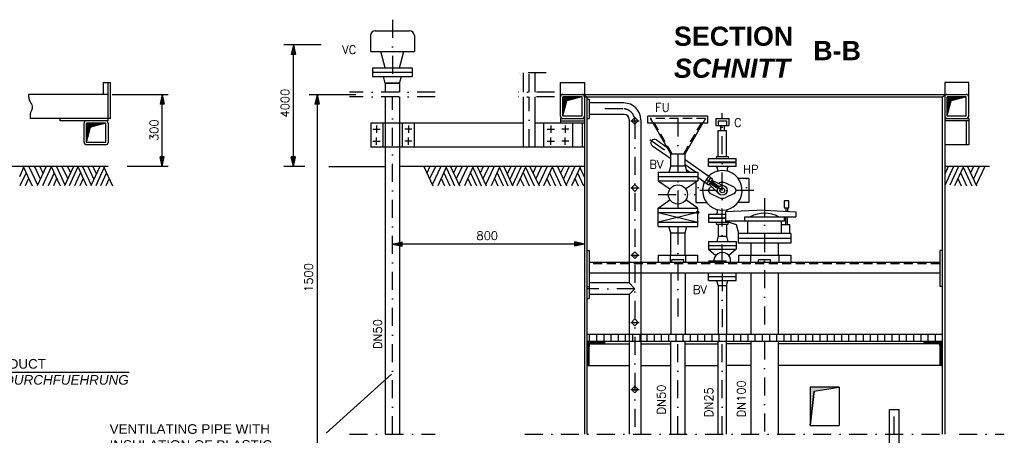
# Model space of a CAD drawing. Header units: inches. Extents: x -1548 to 30345, y -12744 to 2311.
# Tile 31 of 33: x 21761 to 25861, y -3943 to -2211. Entities that reach past the tile are written whole.
import ezdxf
from ezdxf.enums import TextEntityAlignment as Align

# ---------------------------------------------------------------- set-up
doc = ezdxf.new("R2010")
doc.units = ezdxf.units.IN
doc.header["$MEASUREMENT"] = 0
for name, pattern in [('DASHDOT', [1, 0.5, -0.25, 0, -0.25]), ('DOT', [0.25, 0, -0.25]), ('HIDDEN', [0.375, 0.25, -0.125])]:
    doc.linetypes.add(name, pattern=pattern)
doc.layers.get('0').update_dxf_attribs({"linetype": 'CONTINUOUS'})
for name, color, linetype in [('15', 7, 'CONTINUOUS'), ('17', 7, 'CONTINUOUS'), ('41', 7, 'CONTINUOUS'), ('6', 7, 'CONTINUOUS')]:
    doc.layers.add(name, color=color, linetype=linetype)
doc.styles.add('ROMANS', font='ROMANS', dxfattribs={"height": 0.2})

# ---------------------------------------------------------------- blocks, each defined once
blk = doc.blocks.new('SCH')
at = {"layer": '41', "color": 7, "linetype": 'Continuous'}
for p, q in [((0, -89), (0, -11)), ((72.5, -12), (0, -12)), ((65.1, -14), (0, -14)), ((57.6, -16), (0, -16)), ((50.1, -18), (0, -18)), ((42.7, -20), (0, -20)), ((35.2, -22), (0, -22)), ((27.7, -24), (0, -24)), ((20.3, -26), (0, -26)), ((16.6, -28), (0, -28)), ((16.1, -30), (0, -30)), ((15.5, -32), (0, -32)), ((15, -34), (0, -34)), ((14.5, -36), (0, -36)), ((13.9, -38), (0, -38)), ((13.4, -40), (0, -40)), ((0.1, -89.5), (16.9, -26.9)), ((79, -10), (1, -10)), ((79.5, -10.1), (16.9, -26.9)), ((12.9, -42), (0, -42)), ((12.3, -44), (0, -44)), ((11.8, -46), (0, -46)), ((11.3, -48), (0, -48)), ((10.7, -50), (0, -50)), ((10.2, -52), (0, -52)), ((9.7, -54), (0, -54)), ((9.1, -56), (0, -56)), ((8.6, -58), (0, -58)), ((8, -60), (0, -60)), ((7.5, -62), (0, -62)), ((7, -64), (0, -64)), ((6.4, -66), (0, -66)), ((5.9, -68), (0, -68)), ((5.4, -70), (0, -70)), ((4.8, -72), (0, -72)), ((4.3, -74), (0, -74)), ((3.8, -76), (0, -76)), ((3.2, -78), (0, -78)), ((2.7, -80), (0, -80)), ((2.2, -82), (0, -82)), ((1.6, -84), (0, -84)), ((1.1, -86), (0, -86))]:
    blk.add_line(p, q, dxfattribs=at)
for centre, start, end in [((1, -11), 90, 180), ((79, -11), 0, 90), ((1, -89), 180, 270)]:
    blk.add_arc(centre, 1, start, end, dxfattribs=at)

msp = doc.modelspace()

# ---------------------------------------------------------------- hatches: boundary and pattern name
at = {"linetype": 'Continuous'}
h = msp.add_hatch(color=256, dxfattribs=at)
h.paths.add_polyline_path([(22903.3, -2325.7), (22901.1, -2325.7), (22901.1, -2355.7), (22910, -2355.7)])
h.paths.add_polyline_path([(22901.1, -2325.7), (22898.9, -2325.7), (22892.2, -2355.7), (22901.1, -2355.7)])
h = msp.add_hatch(color=256, dxfattribs=at)
h.paths.add_polyline_path([(22356.5, -2532.5), (22354.3, -2532.5), (22354.3, -2562.5), (22363.2, -2562.5)])
h.paths.add_polyline_path([(22354.3, -2532.5), (22352, -2532.5), (22345.3, -2562.5), (22354.3, -2562.5)])
h = msp.add_hatch(color=256, dxfattribs=at)
h.paths.add_polyline_path([(23001.5, -2532.5), (22999.2, -2532.5), (22999.2, -2562.5), (23008.2, -2562.5)])
h.paths.add_polyline_path([(22999.2, -2532.5), (22997, -2532.5), (22990.3, -2562.5), (22999.2, -2562.5)])
for points in [[(22354.3, -2822.5), (22345.3, -2782.5), (22363.2, -2782.5)], [(22901.1, -2822.5), (22892.2, -2782.5), (22910, -2782.5)], [(23313, -3146), (23353.1, -3137.1), (23353.1, -3154.9)], [(24113, -3146), (24073, -3137.1), (24073, -3154.9)], [(25068.9, -3759.3), (25173, -3742.5), (25053, -3742.5), (25053, -3902.5)]]:
    msp.add_hatch(color=256, dxfattribs=at).paths.add_polyline_path(points)
h = msp.add_hatch(color=256, dxfattribs=at)
h.paths.add_polyline_path([(22356.5, -2812.5), (22354.3, -2812.5), (22354.3, -2782.5), (22363.2, -2782.5)])
h.paths.add_polyline_path([(22354.3, -2812.5), (22352, -2812.5), (22345.3, -2782.5), (22354.3, -2782.5)])
h = msp.add_hatch(color=256, dxfattribs=at)
h.paths.add_polyline_path([(22903.3, -2812.5), (22901.1, -2812.5), (22901.1, -2782.5), (22910, -2782.5)])
h.paths.add_polyline_path([(22901.1, -2812.5), (22898.9, -2812.5), (22892.2, -2782.5), (22901.1, -2782.5)])
h = msp.add_hatch(color=256, dxfattribs=at)
h.paths.add_polyline_path([(23323, -3148.2), (23323, -3146), (23353.1, -3146), (23353.1, -3154.9)])
h.paths.add_polyline_path([(23323, -3146), (23323, -3143.8), (23353.1, -3137.1), (23353.1, -3146)])

# ---------------------------------------------------------------- linework, layer by layer
for p, q in [((22901.1, -2315.7), (22892.2, -2355.7)), ((22901.1, -2315.7), (22910, -2355.7)), ((22910, -2355.7), (22892.2, -2355.7)), ((22354.3, -2522.5), (22345.3, -2562.5)), ((22354.3, -2522.5), (22363.2, -2562.5)), ((22999.2, -2522.5), (22990.3, -2562.5)), ((22999.2, -2522.5), (22999.2, -4207.6)), ((22999.2, -2522.5), (23008.2, -2562.5)), ((22363.2, -2562.5), (22345.3, -2562.5)), ((23008.2, -2562.5), (22990.3, -2562.5)), ((23222.9, -2642.5), (23222.9, -2742.5)), ((23858.9, -2642.5), (23222.9, -2642.5)), ((23272.9, -2642.5), (23272.9, -2742.5)), ((23353.2, -2642.5), (23353.2, -2742.5)), ((23403.2, -2642.5), (23403.2, -2742.5)), ((23858.9, -2742.5), (23222.9, -2742.5)), ((22363.2, -2782.5), (22345.3, -2782.5)), ((22354.3, -2822.5), (22345.3, -2782.5)), ((22354.3, -2822.5), (22363.2, -2782.5)), ((22910, -2782.5), (22892.2, -2782.5)), ((22901.1, -2822.5), (22892.2, -2782.5)), ((22901.1, -2822.5), (22910, -2782.5)), ((24419.5, -3054.5), (24419.5, -3014.5)), ((24584.5, -3054.5), (24584.5, -3014.5)), ((23313, -3146), (23353.1, -3137.1)), ((23313, -3146), (23353.1, -3154.9)), ((23353.1, -3154.9), (23353.1, -3137.1)), ((24073, -3154.9), (24073, -3137.1)), ((24113, -3146), (24073, -3137.1)), ((24113, -3146), (24073, -3154.9)), ((23037, -3933.9), (23309.3, -3688.1))]:
    msp.add_line(p, q, dxfattribs=at)
at = {"layer": '15', "linetype": 'Continuous'}
for p, q in [((23016.1, -2315.7), (22860.7, -2315.7)), ((22901.1, -2822.5), (22901.1, -2315.7)), ((22146.6, -2522.5), (22379, -2522.5)), ((22354.3, -2822.5), (22354.3, -2522.5)), ((22379, -2822.5), (22208.7, -2822.5))]:
    msp.add_line(p, q, dxfattribs=at)
at = {"layer": '15', "linetype": 'Continuous', "ltscale": 150}
for p, q in [((22965.8, -2522.5), (23160.9, -2522.5)), ((22948.4, -2822.5), (22860.7, -2822.5)), ((24113, -3146), (23313, -3146))]:
    msp.add_line(p, q, dxfattribs=at)
at = {"layer": '41', "linetype": 'DASHDOT', "ltscale": 150}
for p, q in [((23313, -2211.1), (23313, -2512.5)), ((23954.1, -2432.5), (23812.1, -2432.5)), ((23883.1, -2512.5), (23883.1, -2432.5)), ((23491.5, -2512.5), (23134.6, -2512.5)), ((23491.5, -2532.5), (23134.6, -2532.5)), ((23313, -3937.9), (23313, -2532.5)), ((23988.8, -2512.5), (23837, -2512.5)), ((23988.8, -2532.5), (23837, -2532.5)), ((23883, -2742.5), (23883, -2532.5)), ((24273, -2582.5), (24123, -2582.5)), ((24306.7, -2632.5), (24340.3, -2632.5)), ((24323, -2632.5), (24323, -3937.9)), ((24306.7, -2912.5), (24340.3, -2912.5)), ((24306.7, -3192.5), (24340.3, -3192.5)), ((24323, -3332.5), (24123, -3332.5)), ((24306.7, -3472.5), (24340.3, -3472.5)), ((24306.7, -3752.5), (24340.3, -3752.5)), ((23134.6, -3937.9), (23491.5, -3937.9))]:
    msp.add_line(p, q, dxfattribs=at)
at = {"layer": '41', "linetype": 'Continuous', "ltscale": 150}
for p, q in [((23221.5, -2277.3), (23221.5, -2343.3)), ((23241.5, -2257.3), (23384.5, -2257.3)), ((23404.5, -2277.3), (23404.5, -2343.3)), ((23221.5, -2343.3), (23404.5, -2343.3)), ((23283, -2411.3), (23264.8, -2343.3)), ((23343, -2411.3), (23361.3, -2343.3)), ((23230.5, -2411.3), (23395.5, -2411.3)), ((23230.5, -2411.3), (23230.5, -2447.3)), ((23395.5, -2411.3), (23395.5, -2447.3)), ((23230.5, -2429.3), (23395.5, -2429.3)), ((23230.5, -2447.3), (23395.5, -2447.3)), ((23282.9, -2475.3), (23275.4, -2447.3)), ((23343.2, -2475.3), (23350.7, -2447.3)), ((23859, -2512.5), (23859, -2432.5)), ((23907.2, -2512.5), (23907.2, -2432.5)), ((22109.1, -2472.5), (22139.1, -2472.5)), ((22109.1, -2472.5), (22109.1, -2522.5)), ((22129.1, -2632.5), (22129.1, -2472.5)), ((22139.1, -2622.5), (22139.1, -2472.5)), ((23343.2, -2475.3), (23282.9, -2475.3)), ((23282.9, -2475.3), (23343.2, -2475.3)), ((23282.9, -2475.3), (23282.9, -2512.5)), ((23343.2, -2475.3), (23343.2, -2512.5)), ((24013, -2612.5), (24013, -2472.5)), ((24013, -2472.5), (24113, -2472.5)), ((24113, -2472.5), (24113, -2522.5)), ((22129.1, -2522.5), (21797.9, -2522.5)), ((23282.9, -2532.5), (23282.9, -3937.9)), ((23343.2, -2532.5), (23343.2, -3937.9)), ((23858.9, -2742.5), (23858.9, -2532.5)), ((23907.2, -2742.5), (23907.2, -2532.5)), ((24103, -2611.5), (24103, -2533.5)), ((24123, -2532.5), (24108, -2523.8)), ((24118, -2532.5), (24112.5, -2529.3)), ((24113, -2532.5), (24113, -3937.9)), ((24123, -2532.5), (24123, -3937.9)), ((24123, -2542.5), (24133, -2542.5)), ((24133, -2542.5), (24133, -2622.5)), ((24277.2, -2558.3), (24133, -2558.3)), ((22139.1, -2622.5), (21804.4, -2622.5)), ((21929.1, -2632.5), (21929.1, -2622.5)), ((24013, -2622.5), (24113, -2622.5)), ((24013, -2622.5), (24013, -2642.5)), ((24102, -2612.5), (24024, -2612.5)), ((24123, -2622.5), (24133, -2622.5)), ((24278.9, -2606.6), (24133, -2606.6)), ((24323, -2618.3), (24308.9, -2632.5)), ((24337.2, -2632.5), (24323, -2618.3)), ((22129.1, -2632.5), (21929.1, -2632.5)), ((22029.1, -2722.5), (22029.1, -2642.5)), ((22119.1, -2721.5), (22119.1, -2643.5)), ((22129.1, -2642.5), (22129.1, -2722.5)), ((23246.5, -2652.5), (23246.5, -2682.5)), ((23379.5, -2652.5), (23379.5, -2682.5)), ((24113, -2642.5), (23907.2, -2642.5)), ((23943, -2642.5), (23943, -2742.5)), ((23973, -2652.5), (23973, -2682.5)), ((24013, -2632.5), (24113, -2632.5)), ((24033, -2652.5), (24033, -2682.5)), ((24063, -2642.5), (24063, -2742.5)), ((24103, -2642.5), (24103, -2742.5)), ((24298.9, -2626.6), (24298.9, -3308.3)), ((24308.9, -2632.5), (24323, -2646.6)), ((24323, -2646.6), (24337.2, -2632.5)), ((23231.5, -2667.5), (23261.5, -2667.5)), ((23246.5, -2732.5), (23246.5, -2702.5)), ((23394.5, -2667.5), (23364.5, -2667.5)), ((23379.5, -2732.5), (23379.5, -2702.5)), ((23958, -2667.5), (23988, -2667.5)), ((23973, -2732.5), (23973, -2702.5)), ((24048, -2667.5), (24018, -2667.5)), ((24033, -2732.5), (24033, -2702.5)), ((22119.1, -2732.5), (22039.1, -2732.5)), ((22118.1, -2722.5), (22040.1, -2722.5)), ((23231.5, -2717.5), (23261.5, -2717.5)), ((23394.5, -2717.5), (23364.5, -2717.5)), ((24113, -2742.5), (23858.9, -2742.5)), ((23958, -2717.5), (23988, -2717.5)), ((24048, -2717.5), (24018, -2717.5)), ((22129.1, -2822.5), (21424.4, -2822.5)), ((21777.5, -2827.5), (21759.7, -2865.5)), ((21775.2, -2822.5), (21812.5, -2903)), ((21799.2, -2822.5), (21835, -2899.3)), ((21822.2, -2822.5), (21846.5, -2874.8)), ((21870.7, -2822.5), (21833.2, -2903)), ((21845, -2822.5), (21857.7, -2850.3)), ((21892.7, -2824.8), (21856.5, -2903)), ((21891.7, -2822.5), (21929, -2903)), ((21914, -2822.5), (21949.5, -2899)), ((21937, -2822.5), (21961, -2874.8)), ((21985.5, -2822.5), (21947.7, -2903)), ((21960.5, -2822.5), (21972.7, -2849.5)), ((22003.7, -2825), (21967.5, -2903)), ((22002.5, -2822.5), (22039.7, -2903.3)), ((22022.5, -2822.5), (22058.5, -2900.5)), ((22044.5, -2822.5), (22069.5, -2877.3)), ((22095, -2822.5), (22057.7, -2903)), ((22065.7, -2822.5), (22080.2, -2854.3)), ((22112.7, -2827.5), (22095, -2865.5)), ((22110.5, -2822.5), (22147.7, -2903)), ((23048.7, -2822.5), (23282.1, -2822.5)), ((24113, -2822.5), (23343.2, -2822.5)), ((23443.5, -2822.7), (23481, -2903.2)), ((23469.3, -2822.7), (23456.5, -2850.4)), ((23492, -2822.7), (23467.8, -2874.9)), ((23515, -2822.7), (23479.3, -2899.4)), ((23539, -2822.7), (23501.8, -2903.2)), ((23536.8, -2827.7), (23554.5, -2865.7)), ((23554.5, -2822.7), (23592, -2903.2)), ((23580.3, -2822.7), (23567.5, -2850.4)), ((23603, -2822.7), (23578.8, -2874.9)), ((23626, -2822.7), (23590.3, -2899.4)), ((23650, -2822.7), (23612.8, -2903.2)), ((23647.8, -2827.7), (23665.5, -2865.7)), ((23665.5, -2822.7), (23703, -2903.2)), ((23691.3, -2822.7), (23678.5, -2850.4)), ((23714, -2822.7), (23689.8, -2874.9)), ((23737, -2822.7), (23701.3, -2899.4)), ((23761, -2822.7), (23723.8, -2903.2)), ((23758.8, -2827.7), (23776.5, -2865.7)), ((23776.5, -2822.7), (23813.8, -2903.2)), ((23805.8, -2822.7), (23791.3, -2854.4)), ((23827, -2822.7), (23802, -2877.4)), ((23849, -2822.7), (23813, -2900.7)), ((23869, -2822.7), (23831.8, -2903.4)), ((23867.8, -2825.2), (23904, -2903.2)), ((23886, -2822.7), (23923.8, -2903.2)), ((23911, -2822.7), (23898.8, -2849.7)), ((23934.5, -2822.7), (23910.5, -2874.9)), ((23957.5, -2822.7), (23922, -2899.2)), ((23979.8, -2822.7), (23942.5, -2903.2)), ((23978.8, -2824.9), (24015, -2903.2)), ((24000.8, -2822.7), (24038.3, -2903.2)), ((24026.5, -2822.7), (24013.8, -2850.4)), ((24049.3, -2822.7), (24025, -2874.9)), ((24072.3, -2822.7), (24036.5, -2899.4)), ((24096.3, -2822.7), (24059, -2903.2)), ((24094, -2827.7), (24111.8, -2865.7)), ((21787.5, -2849), (21762.2, -2903)), ((21904.2, -2849.8), (21879.7, -2903)), ((22014.5, -2848.3), (21989.2, -2903)), ((22095, -2865.5), (22077.7, -2903)), ((22122.7, -2849), (22097.5, -2903)), ((23526.8, -2849.2), (23552, -2903.2)), ((23554.5, -2865.7), (23571.8, -2903.2)), ((23637.8, -2849.2), (23663, -2903.2)), ((23665.5, -2865.7), (23682.8, -2903.2)), ((23748.8, -2849.2), (23774, -2903.2)), ((23776.5, -2865.7), (23793.8, -2903.2)), ((23857, -2848.4), (23882.3, -2903.2)), ((23967.3, -2849.9), (23991.8, -2903.2)), ((24084, -2849.2), (24109.3, -2903.2)), ((21798.2, -2872.3), (21784.2, -2903)), ((21914.7, -2873.3), (21901.2, -2903)), ((22025.7, -2872.5), (22011.7, -2903)), ((22133.5, -2872.3), (22119.5, -2903)), ((23516, -2872.4), (23530, -2903.2)), ((23627, -2872.4), (23641, -2903.2)), ((23738, -2872.4), (23752, -2903.2)), ((23845.8, -2872.7), (23859.8, -2903.2)), ((23956.8, -2873.4), (23970.3, -2903.2)), ((24073.3, -2872.4), (24087.3, -2903.2)), ((24323, -2898.3), (24308.9, -2912.5)), ((24337.2, -2912.5), (24323, -2898.3)), ((24308.9, -2912.5), (24323, -2926.6)), ((24323, -2926.6), (24337.2, -2912.5)), ((24123, -3172.5), (24133, -3172.5)), ((24133, -3172.5), (24133, -3322.5)), ((24323, -3178.3), (24308.9, -3192.5)), ((24308.9, -3192.5), (24323, -3206.6)), ((24337.2, -3192.5), (24323, -3178.3)), ((24323, -3206.6), (24337.2, -3192.5)), ((24298.9, -3308.3), (24133, -3308.3)), ((24298.9, -3308.3), (24323, -3332.5)), ((24123, -3322.5), (24133, -3322.5)), ((24133, -3322.5), (24133, -3372.5)), ((24298.9, -3356.6), (24133, -3356.6)), ((24323, -3332.5), (24298.9, -3356.6)), ((24298.9, -3356.6), (24298.9, -3937.9)), ((24123, -3372.5), (24133, -3372.5)), ((24323, -3458.3), (24308.9, -3472.5)), ((24308.9, -3472.5), (24323, -3486.6)), ((24337.2, -3472.5), (24323, -3458.3)), ((24323, -3486.6), (24337.2, -3472.5)), ((24133, -3522.5), (24133, -3552.5)), ((24163, -3522.5), (24163, -3552.5)), ((24193, -3522.5), (24193, -3552.5)), ((24223, -3522.5), (24223, -3552.5)), ((24253, -3522.5), (24253, -3552.5)), ((24283, -3522.5), (24283, -3552.5)), ((24313, -3522.5), (24313, -3552.5)), ((24343, -3522.5), (24343, -3552.5)), ((24126, -3555.5), (24198, -3555.5)), ((24126, -3555.5), (24126, -3652.5)), ((24142, -3558.5), (24197.6, -3558.5)), ((24142, -3561.5), (24298.9, -3561.5)), ((24198, -3556.5), (24198, -3552.5)), ((24129, -3571.5), (24129, -3652.1)), ((24132, -3647.5), (24132, -3571.5)), ((24127, -3652.5), (24123, -3652.5)), ((24123, -3652.5), (24298.9, -3652.5)), ((24323, -3738.3), (24308.9, -3752.5)), ((24308.9, -3752.5), (24323, -3766.6)), ((24337.2, -3752.5), (24323, -3738.3)), ((24323, -3766.6), (24337.2, -3752.5))]:
    msp.add_line(p, q, dxfattribs=at)
at = {"layer": '41', "color": 7, "linetype": 'Continuous', "ltscale": 150}
for p, q in [((25713, -2472.5), (25613, -2472.5)), ((25613, -2472.5), (25613, -2522.5)), ((25713, -2612.5), (25713, -2472.5)), ((24013, -2522.5), (25703, -2522.5)), ((24113, -2532.5), (25603, -2532.5)), ((25603, -2532.5), (25618, -2523.8)), ((25603, -2532.5), (25603, -3937.9)), ((25613, -2532.5), (25613, -3937.9)), ((25703, -2611.5), (25703, -2533.5)), ((24627, -2612.5), (24377, -2612.5)), ((24377, -2642.5), (24377, -2612.5)), ((24627, -2642.5), (24627, -2612.5)), ((24660.2, -2622.5), (24713.9, -2622.5)), ((24660.2, -2622.5), (24660.2, -2652.5)), ((24713.9, -2622.5), (24713.9, -2652.5)), ((25613, -2622.5), (25713, -2622.5)), ((25702, -2612.5), (25624, -2612.5)), ((25713, -2622.5), (25713, -2732.5)), ((24347.2, -2628.3), (24347.2, -3937.9)), ((24627, -2642.5), (24377, -2642.5)), ((24471.9, -2769.5), (24398.6, -2642.5)), ((24532.2, -2769.5), (24605.5, -2642.5)), ((24660.2, -2652.5), (24713.9, -2652.5)), ((24679.6, -2652.5), (24679.6, -2672.5)), ((24694.4, -2652.5), (24694.4, -2672.5)), ((25713, -2632.5), (25613, -2632.5)), ((25703, -2632.5), (25703, -2732.5)), ((24670.2, -2672.5), (24703.9, -2672.5)), ((24670.2, -2781.5), (24670.2, -2672.5)), ((24703.9, -2781.5), (24703.9, -2672.5)), ((24395.8, -2736.9), (24471.9, -2790.1)), ((24413, -2712.3), (24456.5, -2742.7)), ((25713, -2732.5), (25613, -2732.5)), ((24471.9, -2769.5), (24532.2, -2769.5)), ((24471.9, -2819.5), (24471.9, -2769.5)), ((24532.2, -2819.5), (24532.2, -2769.5)), ((24663.3, -2781.5), (24661, -2789.5)), ((24663.3, -2781.5), (24710.8, -2781.5)), ((24710.8, -2781.5), (24713, -2789.5)), ((24471.9, -2819.5), (24464.7, -2846.5)), ((24471.9, -2819.5), (24532.2, -2819.5)), ((24646.5, -2875.8), (24532.2, -2795.7)), ((24532.2, -2819.5), (24539.4, -2846.5)), ((24629.5, -2805.5), (24629.5, -2789.5)), ((24629.5, -2789.5), (24744.5, -2789.5)), ((24744.5, -2805.5), (24629.5, -2805.5)), ((24629.5, -2823.5), (24629.5, -2807.5)), ((24744.5, -2807.5), (24629.5, -2807.5)), ((24744.5, -2823.5), (24629.5, -2823.5)), ((24744.5, -2805.5), (24744.5, -2789.5)), ((24744.5, -2823.5), (24744.5, -2807.5)), ((25799.7, -2822.5), (25613, -2822.5)), ((25649.1, -2822.6), (25613, -2901.6)), ((25627.9, -2822.6), (25613.4, -2854.4)), ((25671.1, -2822.6), (25635.1, -2900.6)), ((25691.1, -2822.6), (25653.9, -2903.4)), ((25689.9, -2825.1), (25726.1, -2903.1)), ((25708.1, -2822.6), (25745.9, -2903.1)), ((25733.1, -2822.6), (25720.9, -2849.6)), ((25756.6, -2822.6), (25732.6, -2874.9)), ((24419.5, -2846.5), (24584.5, -2846.5)), ((24419.5, -2846.5), (24419.5, -2882.5)), ((24419.5, -2864.5), (24584.5, -2864.5)), ((24536.5, -2835.4), (24552.3, -2846.5)), ((24584.5, -2846.5), (24584.5, -2882.5)), ((24629.3, -2900.4), (24584.5, -2869)), ((24630.1, -2864.3), (24612.9, -2888.9)), ((24638.3, -2870), (24621.1, -2894.6)), ((24666.8, -2836.1), (24665, -2843)), ((24707.3, -2836.1), (24709.1, -2843)), ((25679.1, -2848.4), (25704.4, -2903.1)), ((24419.5, -2882.5), (24584.5, -2882.5)), ((24419.5, -2882.5), (24469.1, -2916.7)), ((24584.5, -2882.5), (24534.9, -2916.7)), ((24577, -2887.6), (24577, -2972.5)), ((24584.5, -2872.5), (24589.5, -2872.5)), ((24646.5, -2875.8), (24629.3, -2900.4)), ((24632.2, -2896.3), (24673, -2936.7)), ((24668.3, -2915.5), (24635, -2892.2)), ((24638.2, -2908.9), (24642.8, -2906.8)), ((24674, -2907.3), (24640.8, -2884)), ((24643.6, -2879.9), (24695.6, -2904.4)), ((24671.8, -2893.2), (24673.1, -2892.6)), ((24735.9, -2908.9), (24701, -2892.6)), ((24797, -2872.5), (24752.7, -2872.5)), ((24797, -2872.5), (24797, -2972.5)), ((25667.9, -2872.6), (25681.9, -2903.1)), ((24638.2, -2936.1), (24673.1, -2952.4)), ((24735.9, -2936.1), (24701, -2952.4)), ((24419.5, -2996.5), (24469.1, -2962.2)), ((24584.5, -2996.5), (24534.9, -2962.2)), ((24577, -2972.5), (24621.4, -2972.5)), ((24797, -2972.5), (24752.7, -2972.5)), ((24419.5, -2996.5), (24584.5, -2996.5)), ((24419.5, -3014.5), (24419.5, -2996.5)), ((24419.5, -3014.5), (24584.5, -3014.5)), ((24419.5, -3014.5), (24584.5, -3054.5)), ((24584.5, -3014.5), (24419.5, -3054.5)), ((24584.5, -3014.5), (24584.5, -2996.5)), ((24629.5, -3021.5), (24629.5, -3037.5)), ((24629.5, -3021.5), (24700.5, -3021.5)), ((24666.8, -3008.9), (24665, -3002)), ((24863, -3005.5), (24700.5, -3012.5)), ((24700.5, -3012.5), (24700.5, -3050.5)), ((24707.3, -3008.9), (24709.1, -3002)), ((24780.5, -3050.5), (24780.5, -3032.5)), ((24780.5, -3032.5), (24993, -3032.5)), ((24863, -3005.5), (24993, -3012.5)), ((24945.5, -3050.5), (24945.5, -3032.5)), ((24951, -2995.5), (24951, -3010.2)), ((24951, -3065.5), (24951, -3032.5)), ((24958, -2995.5), (24958, -3010.6)), ((24958, -3065.5), (24958, -3032.5)), ((24993, -3012.5), (24993, -3032.5)), ((24419.5, -3054.5), (24584.5, -3054.5)), ((24419.5, -3072.5), (24419.5, -3054.5)), ((24419.5, -3072.5), (24584.5, -3072.5)), ((24471.9, -3099.5), (24464.7, -3072.5)), ((24532.2, -3099.5), (24539.4, -3072.5)), ((24584.5, -3072.5), (24584.5, -3054.5)), ((24629.5, -3037.5), (24700.5, -3037.5)), ((24629.5, -3039.5), (24629.5, -3055.5)), ((24700.5, -3039.5), (24629.5, -3039.5)), ((24629.5, -3055.5), (24715.7, -3055.5)), ((24663.3, -3063.5), (24661, -3055.5)), ((24663.3, -3063.5), (24710.8, -3063.5)), ((24670.2, -3063.5), (24670.2, -3113.5)), ((24945.5, -3050.5), (24700.5, -3050.5)), ((24746.2, -3065.5), (24700.5, -3050.5)), ((24703.9, -3063.5), (24703.9, -3113.5)), ((24710.8, -3063.5), (24713, -3055.5)), ((24756.1, -3102.5), (24746.2, -3065.5)), ((24793, -3102.5), (24793, -3050.5)), ((24933, -3102.5), (24933, -3050.5)), ((24968, -3065.5), (24933, -3065.5)), ((24968, -3102.5), (24968, -3065.5)), ((24471.9, -3099.5), (24532.2, -3099.5)), ((24471.9, -3192.5), (24471.9, -3099.5)), ((24532.2, -3192.5), (24532.2, -3099.5)), ((24670.2, -3113.5), (24664.3, -3135.5)), ((24670.2, -3113.5), (24703.9, -3113.5)), ((24703.9, -3113.5), (24709.8, -3135.5)), ((24753, -3102.5), (24753, -3142.5)), ((24973, -3102.5), (24753, -3102.5)), ((24973, -3102.5), (24973, -3142.5)), ((24629.5, -3135.5), (24744.5, -3135.5)), ((24629.5, -3135.5), (24629.5, -3167.5)), ((24629.5, -3151.5), (24744.5, -3151.5)), ((24744.5, -3135.5), (24744.5, -3167.5)), ((24973, -3122.5), (24753, -3122.5)), ((24973, -3142.5), (24753, -3142.5)), ((24805.9, -3142.5), (24805.9, -3192.5)), ((24920.2, -3142.5), (24920.2, -3192.5)), ((24419.9, -3192.5), (24584.2, -3192.5)), ((24419.9, -3192.5), (24419.9, -3222.5)), ((24469.9, -3192.5), (24469.9, -3222.5)), ((24534.2, -3192.5), (24534.2, -3222.5)), ((24584.2, -3192.5), (24584.2, -3222.5)), ((24629.5, -3167.5), (24744.5, -3167.5)), ((24629.5, -3167.5), (24660.4, -3193.8)), ((24744.5, -3167.5), (24713.7, -3193.8)), ((24753.9, -3192.5), (24972.2, -3192.5)), ((24753.9, -3192.5), (24753.9, -3222.5)), ((24803.9, -3192.5), (24803.9, -3222.5)), ((24922.2, -3192.5), (24922.2, -3222.5)), ((24972.2, -3192.5), (24972.2, -3222.5)), ((25603, -3172.5), (25593, -3172.5)), ((25593, -3172.5), (25593, -3322.5)), ((25593, -3222.5), (24133, -3222.5)), ((24477, -3222.5), (24477, -3212.5)), ((24527, -3212.5), (24477, -3212.5)), ((24527, -3222.5), (24527, -3212.5)), ((24838, -3222.5), (24838, -3212.5)), ((24888, -3212.5), (24838, -3212.5)), ((24888, -3222.5), (24888, -3212.5)), ((25593, -3267.5), (24133, -3267.5)), ((24471.9, -3267.5), (24471.9, -3522.5)), ((24532.2, -3267.5), (24532.2, -3522.5)), ((24629.5, -3297.5), (24629.5, -3267.5)), ((24744.5, -3297.5), (24744.5, -3267.5)), ((24805.9, -3267.5), (24805.9, -3522.5)), ((24920.2, -3267.5), (24920.2, -3522.5)), ((24629.5, -3281.5), (24744.5, -3281.5)), ((24629.5, -3297.5), (24744.5, -3297.5)), ((24670.2, -3319.5), (24664.3, -3297.5)), ((24670.2, -3319.5), (24670.2, -3522.5)), ((24670.2, -3319.5), (24703.9, -3319.5)), ((24703.9, -3319.5), (24709.8, -3297.5)), ((24703.9, -3319.5), (24703.9, -3522.5)), ((25603, -3322.5), (25593, -3322.5)), ((25603, -3522.5), (24123, -3522.5)), ((24373, -3522.5), (24373, -3552.5)), ((24403, -3522.5), (24403, -3552.5)), ((24433, -3522.5), (24433, -3552.5)), ((24463, -3522.5), (24463, -3552.5)), ((24493, -3522.5), (24493, -3552.5)), ((24523, -3522.5), (24523, -3552.5)), ((24553, -3522.5), (24553, -3552.5)), ((24583, -3522.5), (24583, -3552.5)), ((24613, -3522.5), (24613, -3552.5)), ((24643, -3522.5), (24643, -3552.5)), ((24673, -3522.5), (24673, -3552.5)), ((24703, -3522.5), (24703, -3552.5)), ((24733, -3522.5), (24733, -3552.5)), ((24763, -3522.5), (24763, -3552.5)), ((24793, -3522.5), (24793, -3552.5)), ((24823, -3522.5), (24823, -3552.5)), ((24853, -3522.5), (24853, -3552.5)), ((24883, -3522.5), (24883, -3552.5)), ((24913, -3522.5), (24913, -3552.5)), ((24943, -3522.5), (24943, -3552.5)), ((24973, -3522.5), (24973, -3552.5)), ((25003, -3522.5), (25003, -3552.5)), ((25033, -3522.5), (25033, -3552.5)), ((25063, -3522.5), (25063, -3552.5)), ((25093, -3522.5), (25093, -3552.5)), ((25123, -3522.5), (25123, -3552.5)), ((25153, -3522.5), (25153, -3552.5)), ((25183, -3522.5), (25183, -3552.5)), ((25213, -3522.5), (25213, -3552.5)), ((25243, -3522.5), (25243, -3552.5)), ((25273, -3522.5), (25273, -3552.5)), ((25303, -3522.5), (25303, -3552.5)), ((25333, -3522.5), (25333, -3552.5)), ((25363, -3522.5), (25363, -3552.5)), ((25393, -3522.5), (25393, -3552.5)), ((25423, -3522.5), (25423, -3552.5)), ((25453, -3522.5), (25453, -3552.5)), ((25483, -3522.5), (25483, -3552.5)), ((25513, -3522.5), (25513, -3552.5)), ((25543, -3522.5), (25543, -3552.5)), ((25573, -3522.5), (25573, -3552.5)), ((25603, -3522.5), (25603, -3552.5)), ((25603, -3552.5), (24123, -3552.5)), ((24347.2, -3561.5), (24471.9, -3561.5)), ((24471.9, -3937.9), (24471.9, -3552.5)), ((24532.2, -3937.9), (24532.2, -3552.5)), ((24532.2, -3561.5), (24670.2, -3561.5)), ((24670.2, -3937.9), (24670.2, -3552.5)), ((24703.9, -3937.9), (24703.9, -3552.5)), ((24805.9, -3561.5), (24703.9, -3561.5)), ((24805.9, -3552.5), (24805.9, -3937.9)), ((24920.2, -3552.5), (24920.2, -3937.9)), ((25584, -3561.5), (24920.2, -3561.5)), ((25528, -3556.5), (25528, -3552.5)), ((25600, -3555.5), (25528, -3555.5)), ((25584, -3558.5), (25528.5, -3558.5)), ((25600, -3555.5), (25600, -3652.5)), ((25594, -3647.5), (25594, -3571.5)), ((25597, -3571.5), (25597, -3652.1)), ((24347.2, -3652.5), (24471.9, -3652.5)), ((24532.2, -3652.5), (24670.2, -3652.5)), ((24805.9, -3652.5), (24703.9, -3652.5)), ((25603, -3652.5), (24920.2, -3652.5)), ((25599, -3652.5), (25603, -3652.5)), ((25068.9, -3759.3), (25053, -3902.5)), ((25173, -3742.5), (25173, -3902.5)), ((25383, -3836), (25423, -3836)), ((25383, -3978.1), (25383, -3836)), ((25423, -3978.1), (25423, -3836)), ((25053, -3902.5), (25173, -3902.5))]:
    msp.add_line(p, q, dxfattribs=at)
at = {"layer": '41', "color": 7, "linetype": 'HIDDEN', "ltscale": 150}
for p, q in [((24617, -2622.5), (24387, -2622.5)), ((24387, -2622.5), (24398.6, -2642.5)), ((24617, -2622.5), (24605.5, -2642.5)), ((24477.7, -2769.5), (24404.4, -2642.5)), ((24526.4, -2769.5), (24599.7, -2642.5)), ((24670.2, -2632.5), (24670.2, -2652.5)), ((24670.2, -2632.5), (24703.9, -2632.5)), ((24703.9, -2632.5), (24703.9, -2652.5)), ((25593, -3228.5), (24133, -3228.5))]:
    msp.add_line(p, q, dxfattribs=at)
at = {"layer": '41', "color": 7, "linetype": 'DASHDOT', "ltscale": 150}
for p, q in [((24502, -2622.5), (24502, -3522.5)), ((24687, -3222.5), (24687, -2600.9)), ((24385.1, -2711.1), (24471.9, -2771.8)), ((24532.2, -2814.1), (24578.4, -2846.5)), ((24687, -2922.5), (24584.5, -2850.7)), ((24419.5, -2939.5), (24577, -2939.5)), ((24818.3, -2922.5), (24551.1, -2922.5)), ((24863, -2955.4), (24863, -3522.5)), ((24629.5, -3216.5), (24744.5, -3216.5)), ((24687, -3267.5), (24687, -3522.5)), ((24502, -3937.9), (24502, -3552.5)), ((24687, -3937.9), (24687, -3552.5)), ((24863, -3552.5), (24863, -3937.9)), ((25403, -4390.4), (25403, -3809)), ((23864.8, -3937.9), (25633, -3937.9)), ((25673, -3937.9), (25861.3, -3937.9))]:
    msp.add_line(p, q, dxfattribs=at)
at = {"layer": '41', "color": 7, "linetype": 'Continuous'}
msp.add_line((25779.6, -2822.6), (25744.1, -2899.1), dxfattribs=at)
at = {"layer": '41', "color": 7, "linetype": 'DOT', "ltscale": 150}
for p, q in [((24587, -2872.5), (24587, -2972.5)), ((24787, -2872.5), (24787, -2972.5))]:
    msp.add_line(p, q, dxfattribs=at)
at = {"layer": '41', "color": 7, "linetype": 'Continuous', "ltscale": 150}
for points in [[(24944.5, -2995.5), (24964.5, -2995.5), (24964.5, -2965.5), (24944.5, -2965.5)], [(25068.9, -3759.3), (25173, -3742.5), (25053, -3742.5), (25053, -3902.5), (25068.9, -3759.3)]]:
    msp.add_lwpolyline(points, close=True, dxfattribs=at)
for centre, radius in [((24502, -2939.5), 40), ((24687, -2922.5), 20), ((24687, -2922.5), 10), ((24584.5, -3014.5), 5), ((24584.5, -3014.5), 2.5)]:
    msp.add_circle(centre, radius, dxfattribs=at)
at = {"layer": '41', "linetype": 'Continuous', "ltscale": 150}
for centre, radius, start, end in [((23241.5, -2277.3), 20, 90, 180), ((23384.5, -2277.3), 20, 0, 90), ((24023, -2532.5), 10, 90, 180), ((24103, -2532.5), 10, 0, 90), ((24023, -2612.5), 10, 180, 270), ((24102, -2611.5), 1, 270, 0), ((24103, -2612.5), 10, 270, 0), ((24278.9, -2626.6), 20, 0, 90), ((22039.1, -2642.5), 10, 90, 180), ((22119.1, -2642.5), 10, 0, 90), ((22039.1, -2722.5), 10, 180, 270), ((22118.1, -2721.5), 1, 270, 0), ((22119.1, -2722.5), 10, 270, 0), ((24142, -3571.5), 16, 90, 180), ((24142, -3571.5), 13, 90, 180), ((24142, -3571.5), 10, 90, 180), ((24193, -3556.5), 5, 270, 0), ((24127, -3647.5), 5, 270, 0)]:
    msp.add_arc(centre, radius, start, end, dxfattribs=at)
at = {"layer": '41', "color": 7, "linetype": 'Continuous', "ltscale": 150}
for centre, radius, start, end in [((25623, -2532.5), 10, 90, 180), ((25703, -2532.5), 10, 0, 90.0514), ((24277.2, -2628.3), 70, 0, 90), ((25623, -2612.5), 10, 180, 270), ((25702, -2611.5), 1, 270, 0), ((25703, -2612.5), 10, 270, 0), ((24404.4, -2724.6), 15, 55.0003, 234.9999), ((24657.2, -2833.5), 10, 345, 90), ((24716.9, -2833.5), 10, 90, 194.9998), ((24687, -2922.5), 82.5, 155.4757, 134.5243), ((24644.5, -2922.5), 15, 115.0001, 244.9999), ((24687, -2922.5), 33, 65, 115), ((24729.5, -2922.5), 15, 295.0001, 64.9999), ((24687, -2922.4), 33, 245.0001, 295), ((24657.2, -3011.5), 10, 270, 15), ((24716.9, -3011.5), 10, 165.0002, 184.1515), ((24863, -3145), 127.5, 61.9275, 118.0725), ((24687, -3216.5), 35, 350.1291, 189.8709), ((25533, -3556.5), 5, 180, 270), ((25584, -3571.5), 16, 0, 90), ((25584, -3571.5), 13, 0, 90), ((25584, -3571.5), 10, 0, 90), ((25599, -3647.5), 5, 180, 270)]:
    msp.add_arc(centre, radius, start, end, dxfattribs=at)
at = {"layer": '41', "linetype": 'DASHDOT', "ltscale": 150}
msp.add_arc((24273, -2632.5), 50, 0, 90, dxfattribs=at)
at = {"layer": '41', "linetype": 'Continuous', "ltscale": 150}
msp.add_open_spline([(21797.9, -2522.5), (21798.1, -2528.2), (21798.4, -2534), (21799.1, -2539.7), (21799.7, -2544.4), (21802.1, -2548.7), (21804, -2553.1), (21806, -2557.7), (21809.4, -2561.5), (21811.3, -2566.1), (21813.9, -2572.2), (21813.7, -2579.7), (21812.1, -2586), (21810.9, -2590.4), (21806.6, -2593.9), (21805.6, -2598.5), (21804.7, -2602.7), (21804.1, -2606.9), (21804, -2611.1), (21803.9, -2614.9), (21803.9, -2618.7), (21804.4, -2622.5)], degree=3, knots=[0, 0, 0, 0, 0.165311, 0.165311, 0.165311, 0.301603, 0.301603, 0.301603, 0.444109, 0.444109, 0.444109, 0.634456, 0.634456, 0.634456, 0.76986, 0.76986, 0.76986, 0.891182, 0.891182, 0.891182, 1, 1, 1, 1], dxfattribs=at)
at = {"layer": '6', "linetype": 'Continuous', "ltscale": 150}
msp.add_line((21496.5, -3680.5), (22216.2, -3680.5), dxfattribs=at)

# ---------------------------------------------------------------- block references
at = {"layer": '41', "linetype": 'Continuous', "ltscale": 150}
for p in [(24023, -2522.5), (22039.1, -2632.5)]:
    msp.add_blockref('SCH', p, dxfattribs=at)
at = {"layer": '41', "color": 7, "linetype": 'Continuous', "ltscale": 150}
msp.add_blockref('SCH', (25623, -2522.5), dxfattribs=at)

# ---------------------------------------------------------------- texts
at = {"layer": '15', "linetype": 'Continuous', "style": 'ROMANS'}
for s, p in [('4000', (22848.6, -2618.9)), ('300', (22303.1, -2716.6)), ('1500', (22946.6, -3345.8))]:
    msp.add_text(s, height=35, rotation=90, dxfattribs=at).set_placement(p, align=Align.TOP_LEFT)
at = {"layer": '15', "linetype": 'Continuous', "ltscale": 150, "style": 'ROMANS'}
msp.add_text('800', height=35, dxfattribs=at).set_placement((23663.1, -3093.5), align=Align.TOP_LEFT)
at = {"layer": '17', "linetype": 'Continuous', "char_height": 80, "attachment_point": 1, "style": 'ROMANS'}
for s, insert, width in [('{\\fArial|b1|i0|c0|p34;SECTION \\fArial|b1|i1|c0|p34;SCHNITT\\H1.0213x; }', (24485.6, -2240), 403.333), ('{\\fArial|b1|i0|c0|p34;B-B}', (25065.6, -2300), 200)]:
    msp.add_mtext(s, dxfattribs=dict(at, insert=insert, width=width))
at = {"layer": '41', "linetype": 'Continuous', "ltscale": 150, "style": 'ROMANS'}
msp.add_text('VC', height=35, dxfattribs=at).set_placement((23103.7, -2354.1))
at = {"layer": '41', "color": 7, "linetype": 'Continuous', "ltscale": 150, "style": 'ROMANS'}
for s, p in [('FU', (24407.4, -2594.7)), ('BV', (24383.1, -2831.7))]:
    msp.add_text(s, height=35, dxfattribs=at).set_placement(p)
for s, p in [('C', (24735.4, -2639.8)), ('HP', (24773.6, -2834.2)), ('BV', (24564.4, -3335.7))]:
    msp.add_text(s, height=35, dxfattribs=at).set_placement(p, align=Align.MIDDLE_LEFT)
at = {"layer": '6', "linetype": 'DASHDOT', "style": 'ROMANS'}
msp.add_text('DN50', height=35, rotation=90, dxfattribs=at).set_placement((23269.4, -3583.7))
at = {"layer": '6', "color": 7, "linetype": 'DASHDOT', "style": 'ROMANS'}
for s, p in [('DN100', (24783.9, -3868.6)), ('DN50', (24450.7, -3856.2)), ('DN25', (24648.2, -3867.4))]:
    msp.add_text(s, height=35, rotation=90, dxfattribs=at).set_placement(p)
at = {"layer": '6', "linetype": 'Continuous', "char_height": 40, "attachment_point": 1, "style": 'ROMANS'}
for s, insert, width in [('{\\fArial|b0|i0|c0|p34;CABLE DUCT  \\fArial|b0|i1|c0|p34;\\C7;KABELDURCHFUEHRUNG\\H1.0213x; }', (21516.5, -3625.5), 605), ('{\\fArial|b0|i0|c0|p34;VENTILATING PIPE WITH INSULATION OF PLASTIC \\fArial|b0|i1|c0|p34;ENTLUEFTUNGSROHR, KUNSTSTOFFISOLIERT}', (22135.6, -3896.9), 775)]:
    msp.add_mtext(s, dxfattribs=dict(at, insert=insert, width=width))

doc.saveas('drawing.dxf')
